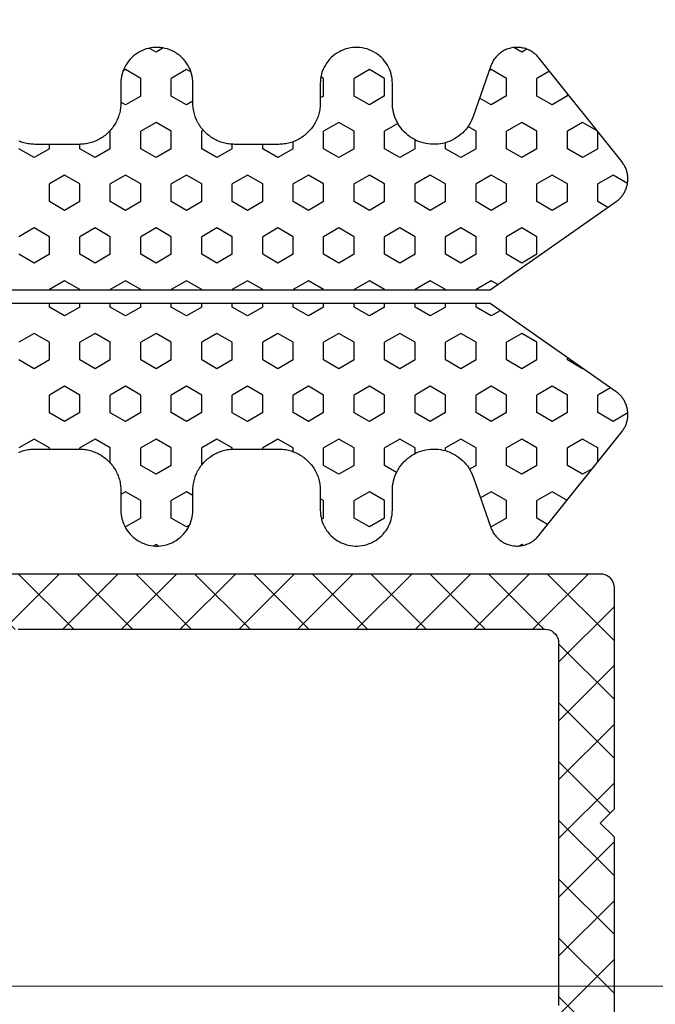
# Model space of a CAD drawing. Extents: x 4615668 to 9294084, y 5325188 to 10688993.
# Tile 228 of 256: x 4639515.64 to 4639517.93, y 5327149.9 to 5327153.46. Entities that reach past the tile are written whole.
import ezdxf

# ---------------------------------------------------------------- set-up
doc = ezdxf.new("R2010")
doc.units = 0
doc.header["$MEASUREMENT"] = 0
doc.layers.add('A_wymiary', color=152, linetype='Continuous', lineweight=5)
doc.layers.add('CrossSectionsProfils', color=7, linetype='Continuous')
doc.layers.add('DIM', color=7, linetype='Continuous')
doc.styles.add('Arial Narrow 20', font='arial.ttf', dxfattribs={"height": 20})
doc.dimstyles.new('1do100 ok', dxfattribs={"dimscale": 0.5, "dimtxt": 12, "dimasz": 25, "dimexe": 20, "dimexo": 0, "dimgap": 5, "dimtad": 1, "dimdec": 0, "dimzin": 9, "dimtxsty": 'Arial Narrow 20', "dimblk": 'ARCHTICK', "dimcen": 3, "dimdle": 20, "dimclrd": 256, "dimclre": 256, "dimclrt": 256, "dimadec": 0, "dimazin": 2, "dimtfac": 1, "dimtdec": 0, "dimtix": 1, "dimtmove": 2, "dimatfit": 3, "dimldrblk": 'NONE', "dimfxl": 0, "dimtvp": 1, "dimtolj": 1, "dimtzin": 0, "dimlwd": 5, "dimlwe": 5, "dimarcsym": 0})

# ---------------------------------------------------------------- blocks, each defined once
blk = doc.blocks.new('Hatch84418', base_point=(6053.053, 1361.842))
at = {"layer": 'CrossSectionsProfils'}
for p, q in [((6442.915, 1323.771), (6442.598, 1324.321)), ((6445.455, 1323.771), (6445.772, 1324.321)), ((6446.725, 1323.771), (6446.408, 1324.321)), ((6449.265, 1323.771), (6449.583, 1324.321)), ((6450.535, 1323.771), (6450.218, 1324.321)), ((6453.075, 1323.771), (6453.393, 1324.321)), ((6442.597, 1323.221), (6442.915, 1323.771)), ((6445.773, 1323.221), (6445.455, 1323.771)), ((6446.407, 1323.221), (6446.725, 1323.771)), ((6449.583, 1323.221), (6449.265, 1323.771)), ((6450.217, 1323.221), (6450.535, 1323.771)), ((6453.393, 1323.221), (6453.075, 1323.771)), ((6442.553, 1323.221), (6442.597, 1323.221)), ((6443.55, 1322.671), (6443.867, 1323.221)), ((6443.867, 1323.221), (6444.502, 1323.221)), ((6444.82, 1322.671), (6444.502, 1323.221)), ((6445.772, 1323.221), (6446.407, 1323.221)), ((6447.36, 1322.671), (6447.677, 1323.221)), ((6447.677, 1323.221), (6447.803, 1323.221)), ((6448.303, 1323.221), (6448.312, 1323.221)), ((6448.63, 1322.671), (6448.312, 1323.221)), ((6449.583, 1323.221), (6450.217, 1323.221)), ((6451.17, 1322.671), (6451.487, 1323.221)), ((6451.487, 1323.221), (6452.123, 1323.221)), ((6452.44, 1322.671), (6452.123, 1323.221)), ((6453.393, 1323.221), (6453.553, 1323.221)), ((6443.868, 1322.121), (6443.55, 1322.671)), ((6444.502, 1322.121), (6444.82, 1322.671)), ((6447.678, 1322.121), (6447.36, 1322.671)), ((6448.312, 1322.121), (6448.63, 1322.671)), ((6451.488, 1322.121), (6451.17, 1322.671)), ((6452.123, 1322.121), (6452.44, 1322.671)), ((6442.552, 1322.121), (6442.597, 1322.121)), ((6442.915, 1321.571), (6442.598, 1322.121)), ((6443.867, 1322.121), (6444.502, 1322.121)), ((6445.455, 1321.571), (6445.772, 1322.121)), ((6445.772, 1322.121), (6446.407, 1322.121)), ((6446.725, 1321.572), (6446.408, 1322.121)), ((6447.677, 1322.121), (6447.803, 1322.121)), ((6448.303, 1322.121), (6448.312, 1322.121)), ((6449.265, 1321.571), (6449.583, 1322.121)), ((6449.583, 1322.121), (6450.217, 1322.121)), ((6450.535, 1321.571), (6450.217, 1322.121)), ((6451.487, 1322.121), (6452.123, 1322.121)), ((6453.075, 1321.571), (6453.392, 1322.121)), ((6453.393, 1322.121), (6453.554, 1322.121)), ((6442.597, 1321.021), (6442.915, 1321.571)), ((6445.772, 1321.022), (6445.455, 1321.572)), ((6446.407, 1321.021), (6446.725, 1321.571)), ((6449.583, 1321.022), (6449.265, 1321.572)), ((6450.217, 1321.021), (6450.535, 1321.571)), ((6453.393, 1321.022), (6453.075, 1321.572)), ((6442.05, 1321.021), (6442.597, 1321.021)), ((6443.55, 1320.471), (6443.867, 1321.021)), ((6443.867, 1321.021), (6444.502, 1321.021)), ((6444.82, 1320.472), (6444.502, 1321.022)), ((6445.772, 1321.021), (6446.407, 1321.021)), ((6447.36, 1320.471), (6447.677, 1321.021)), ((6447.677, 1321.021), (6447.803, 1321.021)), ((6448.303, 1321.021), (6448.312, 1321.021)), ((6448.63, 1320.472), (6448.312, 1321.021)), ((6449.583, 1321.021), (6450.217, 1321.021)), ((6451.17, 1320.471), (6451.487, 1321.021)), ((6451.487, 1321.021), (6452.123, 1321.021)), ((6452.44, 1320.472), (6452.123, 1321.021)), ((6453.393, 1321.021), (6454.027, 1321.021)), ((6454.027, 1321.021), (6454.038, 1321.039)), ((6439.74, 1320.471), (6439.753, 1320.495)), ((6440.058, 1319.922), (6439.74, 1320.472)), ((6440.692, 1319.922), (6441.01, 1320.472)), ((6441.01, 1320.472), (6440.912, 1320.642)), ((6443.868, 1319.922), (6443.55, 1320.472)), ((6444.502, 1319.922), (6444.82, 1320.471)), ((6447.678, 1319.922), (6447.36, 1320.472)), ((6448.312, 1319.922), (6448.63, 1320.471)), ((6451.487, 1319.922), (6451.17, 1320.472)), ((6452.122, 1319.922), (6452.44, 1320.471)), ((6454.979, 1320.471), (6455.078, 1320.642)), ((6455.297, 1319.922), (6454.98, 1320.472)), ((6455.932, 1319.922), (6456.25, 1320.471)), ((6456.25, 1320.471), (6456.197, 1320.564)), ((6440.057, 1319.922), (6440.692, 1319.922)), ((6441.645, 1319.372), (6441.962, 1319.922)), ((6441.962, 1319.922), (6442.597, 1319.922)), ((6442.915, 1319.372), (6442.598, 1319.922)), ((6443.867, 1319.922), (6444.502, 1319.922)), ((6445.455, 1319.371), (6445.772, 1319.921)), ((6445.772, 1319.922), (6446.407, 1319.922)), ((6446.725, 1319.372), (6446.408, 1319.922)), ((6447.677, 1319.922), (6447.803, 1319.922)), ((6448.303, 1319.922), (6448.312, 1319.922)), ((6449.265, 1319.372), (6449.583, 1319.922)), ((6449.583, 1319.922), (6450.217, 1319.922)), ((6450.535, 1319.372), (6450.218, 1319.922)), ((6451.487, 1319.922), (6452.123, 1319.922)), ((6453.075, 1319.372), (6453.393, 1319.922)), ((6453.393, 1319.922), (6454.027, 1319.922)), ((6454.345, 1319.372), (6454.027, 1319.922)), ((6455.297, 1319.922), (6455.932, 1319.922)), ((6439.056, 1319.286), (6439.105, 1319.372)), ((6439.105, 1319.372), (6439.059, 1319.452)), ((6441.962, 1318.822), (6441.645, 1319.372)), ((6442.597, 1318.822), (6442.915, 1319.372)), ((6445.772, 1318.822), (6445.455, 1319.372)), ((6446.407, 1318.822), (6446.725, 1319.372)), ((6449.583, 1318.822), (6449.265, 1319.372)), ((6450.217, 1318.822), (6450.535, 1319.371)), ((6453.393, 1318.822), (6453.075, 1319.372)), ((6454.027, 1318.822), (6454.345, 1319.372)), ((6456.885, 1319.372), (6457.024, 1319.614)), ((6457.033, 1319.115), (6456.885, 1319.372)), ((6439.74, 1318.272), (6440.058, 1318.822)), ((6440.057, 1318.822), (6440.692, 1318.822)), ((6441.01, 1318.272), (6440.692, 1318.822)), ((6441.962, 1318.822), (6442.597, 1318.822)), ((6443.55, 1318.272), (6443.868, 1318.822)), ((6443.867, 1318.822), (6444.502, 1318.822)), ((6444.82, 1318.272), (6444.503, 1318.822)), ((6445.772, 1318.822), (6446.407, 1318.822)), ((6447.36, 1318.272), (6447.677, 1318.822)), ((6447.677, 1318.822), (6447.803, 1318.822)), ((6448.303, 1318.822), (6448.312, 1318.822)), ((6448.63, 1318.272), (6448.312, 1318.822)), ((6449.583, 1318.822), (6450.217, 1318.822)), ((6451.17, 1318.272), (6451.487, 1318.822)), ((6451.487, 1318.822), (6452.123, 1318.822)), ((6452.44, 1318.272), (6452.123, 1318.822)), ((6453.393, 1318.822), (6454.027, 1318.822)), ((6454.98, 1318.272), (6455.297, 1318.822)), ((6455.297, 1318.822), (6455.932, 1318.822)), ((6456.25, 1318.272), (6455.933, 1318.822)), ((6439.801, 1318.166), (6439.74, 1318.272)), ((6440.877, 1318.042), (6441.01, 1318.272)), ((6443.868, 1317.722), (6443.55, 1318.272)), ((6444.502, 1317.722), (6444.82, 1318.272)), ((6447.678, 1317.722), (6447.36, 1318.272)), ((6448.312, 1317.722), (6448.63, 1318.272)), ((6451.488, 1317.722), (6451.17, 1318.272)), ((6452.123, 1317.722), (6452.44, 1318.272)), ((6455.113, 1318.042), (6454.98, 1318.272)), ((6456.154, 1318.106), (6456.25, 1318.272)), ((6441.978, 1317.722), (6442.597, 1317.722)), ((6442.915, 1317.172), (6442.598, 1317.722)), ((6443.867, 1317.722), (6444.502, 1317.722)), ((6445.455, 1317.172), (6445.772, 1317.722)), ((6445.772, 1317.722), (6446.407, 1317.722)), ((6446.725, 1317.172), (6446.408, 1317.722)), ((6447.677, 1317.722), (6447.803, 1317.722)), ((6448.303, 1317.722), (6448.312, 1317.722)), ((6449.265, 1317.172), (6449.583, 1317.722)), ((6449.583, 1317.722), (6450.217, 1317.722)), ((6450.535, 1317.172), (6450.218, 1317.722)), ((6451.487, 1317.722), (6452.123, 1317.722)), ((6453.075, 1317.172), (6453.392, 1317.722)), ((6453.393, 1317.722), (6454.027, 1317.722)), ((6454.06, 1317.666), (6454.027, 1317.722)), ((6442.598, 1316.622), (6442.915, 1317.172)), ((6445.772, 1316.622), (6445.455, 1317.172)), ((6446.407, 1316.622), (6446.725, 1317.172)), ((6449.583, 1316.622), (6449.265, 1317.172)), ((6450.217, 1316.622), (6450.535, 1317.172)), ((6453.393, 1316.622), (6453.075, 1317.172)), ((6442.55, 1316.622), (6442.597, 1316.622)), ((6443.55, 1316.072), (6443.867, 1316.622)), ((6443.867, 1316.622), (6444.502, 1316.622)), ((6444.82, 1316.072), (6444.503, 1316.622)), ((6445.772, 1316.622), (6446.407, 1316.622)), ((6447.36, 1316.072), (6447.677, 1316.622)), ((6447.677, 1316.622), (6447.803, 1316.622)), ((6448.303, 1316.622), (6448.312, 1316.622)), ((6448.63, 1316.072), (6448.312, 1316.622)), ((6449.583, 1316.622), (6450.217, 1316.622)), ((6451.17, 1316.072), (6451.487, 1316.622)), ((6451.487, 1316.622), (6452.123, 1316.622)), ((6452.44, 1316.072), (6452.123, 1316.622)), ((6453.393, 1316.622), (6453.556, 1316.622)), ((6443.868, 1315.522), (6443.55, 1316.072)), ((6444.502, 1315.522), (6444.82, 1316.072)), ((6447.678, 1315.522), (6447.36, 1316.072)), ((6448.312, 1315.522), (6448.63, 1316.072)), ((6451.488, 1315.522), (6451.17, 1316.072)), ((6452.122, 1315.522), (6452.44, 1316.072)), ((6442.553, 1315.522), (6442.597, 1315.522)), ((6442.915, 1314.972), (6442.598, 1315.522)), ((6443.867, 1315.522), (6444.502, 1315.522)), ((6445.455, 1314.972), (6445.772, 1315.522)), ((6445.772, 1315.522), (6446.407, 1315.522)), ((6446.725, 1314.972), (6446.408, 1315.522)), ((6447.677, 1315.522), (6447.803, 1315.522)), ((6448.303, 1315.522), (6448.312, 1315.522)), ((6449.265, 1314.972), (6449.583, 1315.522)), ((6449.583, 1315.522), (6450.217, 1315.522)), ((6450.535, 1314.972), (6450.218, 1315.522)), ((6451.487, 1315.522), (6452.123, 1315.522)), ((6453.075, 1314.972), (6453.393, 1315.522)), ((6453.393, 1315.522), (6453.553, 1315.522)), ((6442.597, 1314.422), (6442.915, 1314.972)), ((6445.772, 1314.422), (6445.455, 1314.972)), ((6446.407, 1314.422), (6446.725, 1314.972)), ((6449.583, 1314.422), (6449.265, 1314.972)), ((6450.217, 1314.422), (6450.535, 1314.972)), ((6453.393, 1314.422), (6453.075, 1314.972)), ((6442.46, 1314.422), (6442.597, 1314.422)), ((6443.55, 1313.872), (6443.868, 1314.422)), ((6443.867, 1314.422), (6444.502, 1314.422)), ((6444.82, 1313.873), (6444.502, 1314.422)), ((6445.772, 1314.422), (6446.407, 1314.422)), ((6447.36, 1313.872), (6447.677, 1314.422)), ((6447.677, 1314.422), (6447.803, 1314.422)), ((6448.303, 1314.422), (6448.312, 1314.422)), ((6448.63, 1313.873), (6448.312, 1314.423)), ((6449.583, 1314.422), (6450.217, 1314.422)), ((6451.17, 1313.872), (6451.487, 1314.422)), ((6451.487, 1314.422), (6452.123, 1314.422)), ((6452.44, 1313.872), (6452.123, 1314.422)), ((6453.393, 1314.422), (6453.646, 1314.422)), ((6443.868, 1313.323), (6443.55, 1313.872)), ((6444.502, 1313.322), (6444.82, 1313.872)), ((6447.678, 1313.323), (6447.36, 1313.872)), ((6448.312, 1313.322), (6448.63, 1313.872)), ((6451.488, 1313.323), (6451.17, 1313.873)), ((6452.123, 1313.322), (6452.44, 1313.872)), ((6440.058, 1313.323), (6440.015, 1313.397)), ((6440.057, 1313.322), (6440.692, 1313.322)), ((6440.692, 1313.323), (6440.761, 1313.442)), ((6441.645, 1312.772), (6441.962, 1313.322)), ((6441.962, 1313.322), (6442.597, 1313.322)), ((6442.915, 1312.773), (6442.598, 1313.323)), ((6443.867, 1313.322), (6444.502, 1313.322)), ((6445.455, 1312.773), (6445.772, 1313.323)), ((6445.772, 1313.322), (6446.407, 1313.322)), ((6446.725, 1312.773), (6446.408, 1313.323)), ((6447.677, 1313.322), (6447.803, 1313.322)), ((6448.303, 1313.322), (6448.312, 1313.322)), ((6449.265, 1312.772), (6449.583, 1313.322)), ((6449.583, 1313.322), (6450.217, 1313.322)), ((6450.535, 1312.773), (6450.218, 1313.323)), ((6451.487, 1313.322), (6452.123, 1313.322)), ((6453.075, 1312.772), (6453.393, 1313.322)), ((6453.393, 1313.322), (6454.027, 1313.322)), ((6454.345, 1312.773), (6454.028, 1313.323)), ((6455.297, 1313.323), (6455.229, 1313.442)), ((6455.297, 1313.322), (6455.932, 1313.322)), ((6455.933, 1313.322), (6455.989, 1313.42)), ((6441.962, 1312.223), (6441.645, 1312.773)), ((6442.598, 1312.222), (6442.915, 1312.772)), ((6445.772, 1312.223), (6445.455, 1312.773)), ((6446.407, 1312.222), (6446.725, 1312.772)), ((6449.583, 1312.223), (6449.265, 1312.773)), ((6450.217, 1312.222), (6450.535, 1312.772)), ((6453.393, 1312.223), (6453.075, 1312.773)), ((6454.027, 1312.223), (6454.345, 1312.773)), ((6456.885, 1312.772), (6456.887, 1312.777)), ((6456.926, 1312.702), (6456.886, 1312.771)), ((6439.74, 1311.673), (6440.058, 1312.223)), ((6440.057, 1312.223), (6440.692, 1312.223)), ((6441.01, 1311.673), (6440.692, 1312.223)), ((6441.962, 1312.223), (6442.597, 1312.223)), ((6443.55, 1311.673), (6443.867, 1312.223)), ((6443.867, 1312.223), (6444.502, 1312.223)), ((6444.82, 1311.673), (6444.502, 1312.223)), ((6445.772, 1312.223), (6446.407, 1312.223)), ((6447.36, 1311.673), (6447.677, 1312.223)), ((6447.677, 1312.223), (6447.803, 1312.223)), ((6448.303, 1312.223), (6448.312, 1312.223)), ((6448.63, 1311.673), (6448.312, 1312.223)), ((6449.583, 1312.223), (6450.217, 1312.223)), ((6451.17, 1311.673), (6451.487, 1312.223)), ((6451.487, 1312.223), (6452.123, 1312.223)), ((6452.44, 1311.673), (6452.123, 1312.223)), ((6453.393, 1312.223), (6454.027, 1312.223)), ((6454.98, 1311.672), (6455.297, 1312.222)), ((6455.297, 1312.223), (6455.932, 1312.223)), ((6456.25, 1311.673), (6455.932, 1312.223)), ((6440.058, 1311.123), (6439.74, 1311.673)), ((6440.692, 1311.123), (6441.01, 1311.672)), ((6443.868, 1311.123), (6443.55, 1311.673)), ((6444.502, 1311.123), (6444.82, 1311.673)), ((6447.678, 1311.123), (6447.36, 1311.673)), ((6448.312, 1311.123), (6448.63, 1311.673)), ((6451.488, 1311.123), (6451.17, 1311.673)), ((6452.123, 1311.123), (6452.44, 1311.672)), ((6455.298, 1311.123), (6454.98, 1311.673)), ((6455.932, 1311.123), (6456.25, 1311.673)), ((6440.057, 1311.123), (6440.692, 1311.123)), ((6441.712, 1310.689), (6441.962, 1311.123)), ((6441.962, 1311.123), (6442.597, 1311.123)), ((6442.915, 1310.573), (6442.598, 1311.123)), ((6443.867, 1311.123), (6444.502, 1311.123)), ((6445.455, 1310.573), (6445.772, 1311.123)), ((6445.772, 1311.123), (6446.407, 1311.123)), ((6446.725, 1310.573), (6446.408, 1311.123)), ((6447.677, 1311.123), (6447.803, 1311.123)), ((6448.303, 1311.123), (6448.312, 1311.123)), ((6449.265, 1310.573), (6449.583, 1311.123)), ((6449.583, 1311.123), (6450.217, 1311.123)), ((6450.535, 1310.573), (6450.218, 1311.123)), ((6451.487, 1311.123), (6452.123, 1311.123)), ((6453.075, 1310.573), (6453.393, 1311.123)), ((6453.393, 1311.123), (6454.027, 1311.123)), ((6454.306, 1310.641), (6454.028, 1311.123)), ((6455.297, 1311.123), (6455.932, 1311.123)), ((6442.597, 1310.023), (6442.915, 1310.573)), ((6445.772, 1310.023), (6445.455, 1310.573)), ((6446.407, 1310.023), (6446.725, 1310.573)), ((6449.583, 1310.023), (6449.265, 1310.573)), ((6450.217, 1310.023), (6450.535, 1310.573)), ((6453.393, 1310.023), (6453.075, 1310.573)), ((6442.39, 1310.023), (6442.597, 1310.023)), ((6443.55, 1309.473), (6443.867, 1310.023)), ((6443.867, 1310.023), (6444.502, 1310.023)), ((6444.82, 1309.473), (6444.502, 1310.023)), ((6445.772, 1310.023), (6446.407, 1310.023)), ((6447.36, 1309.473), (6447.677, 1310.023)), ((6447.677, 1310.023), (6447.803, 1310.023)), ((6448.303, 1310.023), (6448.312, 1310.023)), ((6448.63, 1309.473), (6448.312, 1310.023)), ((6449.583, 1310.023), (6450.217, 1310.023)), ((6451.17, 1309.473), (6451.487, 1310.023)), ((6451.487, 1310.023), (6452.123, 1310.023)), ((6452.44, 1309.473), (6452.123, 1310.023)), ((6453.393, 1310.023), (6453.717, 1310.023)), ((6443.868, 1308.923), (6443.55, 1309.473)), ((6444.502, 1308.923), (6444.82, 1309.473)), ((6447.678, 1308.923), (6447.36, 1309.473)), ((6448.312, 1308.923), (6448.63, 1309.473)), ((6451.488, 1308.923), (6451.17, 1309.473)), ((6452.123, 1308.923), (6452.44, 1309.473)), ((6442.493, 1308.923), (6442.597, 1308.923)), ((6442.915, 1308.373), (6442.597, 1308.923)), ((6443.867, 1308.923), (6444.502, 1308.923)), ((6445.455, 1308.373), (6445.772, 1308.923)), ((6445.772, 1308.923), (6446.407, 1308.923)), ((6446.725, 1308.373), (6446.408, 1308.923)), ((6447.677, 1308.923), (6447.803, 1308.923)), ((6448.303, 1308.923), (6448.312, 1308.923)), ((6449.265, 1308.373), (6449.583, 1308.923)), ((6449.583, 1308.923), (6450.217, 1308.923)), ((6450.535, 1308.373), (6450.218, 1308.923)), ((6451.487, 1308.923), (6452.123, 1308.923)), ((6453.075, 1308.373), (6453.393, 1308.923)), ((6453.393, 1308.923), (6453.613, 1308.923)), ((6442.597, 1307.823), (6442.915, 1308.373)), ((6445.772, 1307.823), (6445.455, 1308.373)), ((6446.408, 1307.823), (6446.725, 1308.373)), ((6449.583, 1307.823), (6449.265, 1308.373)), ((6450.218, 1307.823), (6450.535, 1308.373)), ((6453.393, 1307.823), (6453.075, 1308.373)), ((6441.963, 1307.823), (6441.828, 1308.057)), ((6454.027, 1307.823), (6454.194, 1308.112)), ((6441.01, 1307.273), (6440.788, 1307.659)), ((6441.962, 1307.823), (6442.597, 1307.823)), ((6443.55, 1307.273), (6443.868, 1307.823)), ((6443.867, 1307.823), (6444.502, 1307.823)), ((6444.82, 1307.273), (6444.502, 1307.823)), ((6445.772, 1307.823), (6446.407, 1307.823)), ((6447.36, 1307.273), (6447.677, 1307.823)), ((6447.677, 1307.823), (6447.803, 1307.823)), ((6448.303, 1307.823), (6448.312, 1307.823)), ((6448.63, 1307.273), (6448.312, 1307.823)), ((6449.583, 1307.823), (6450.217, 1307.823)), ((6451.17, 1307.273), (6451.487, 1307.823)), ((6451.487, 1307.823), (6452.123, 1307.823)), ((6452.44, 1307.274), (6452.123, 1307.823)), ((6453.393, 1307.823), (6454.027, 1307.823)), ((6454.98, 1307.273), (6455.222, 1307.693)), ((6439.74, 1307.273), (6439.753, 1307.296)), ((6440.058, 1306.724), (6439.74, 1307.273)), ((6440.692, 1306.723), (6441.01, 1307.273)), ((6443.868, 1306.724), (6443.55, 1307.273)), ((6444.502, 1306.723), (6444.82, 1307.273)), ((6447.548, 1306.947), (6447.36, 1307.273)), ((6448.494, 1307.038), (6448.63, 1307.273)), ((6451.488, 1306.723), (6451.17, 1307.273)), ((6452.123, 1306.723), (6452.44, 1307.273)), ((6455.298, 1306.723), (6454.98, 1307.273)), ((6455.932, 1306.723), (6456.25, 1307.273)), ((6456.25, 1307.273), (6456.208, 1307.347)), ((6440.057, 1306.723), (6440.692, 1306.723)), ((6441.645, 1306.173), (6441.962, 1306.723)), ((6441.962, 1306.723), (6442.597, 1306.723)), ((6442.915, 1306.173), (6442.598, 1306.723)), ((6443.867, 1306.723), (6444.502, 1306.723)), ((6445.455, 1306.173), (6445.772, 1306.723)), ((6445.772, 1306.723), (6446.407, 1306.723)), ((6446.725, 1306.174), (6446.408, 1306.724)), ((6449.265, 1306.173), (6449.583, 1306.723)), ((6449.583, 1306.723), (6450.217, 1306.723)), ((6450.535, 1306.174), (6450.218, 1306.724)), ((6451.487, 1306.723), (6452.123, 1306.723)), ((6453.075, 1306.173), (6453.392, 1306.724)), ((6453.393, 1306.723), (6454.027, 1306.723)), ((6454.345, 1306.174), (6454.028, 1306.724)), ((6455.297, 1306.723), (6455.932, 1306.723)), ((6439.105, 1306.174), (6439.057, 1306.256)), ((6439.077, 1306.126), (6439.104, 1306.173)), ((6441.963, 1305.624), (6441.645, 1306.174)), ((6442.598, 1305.623), (6442.915, 1306.173)), ((6445.772, 1305.624), (6445.455, 1306.173)), ((6446.407, 1305.623), (6446.725, 1306.173)), ((6449.583, 1305.624), (6449.265, 1306.174)), ((6450.217, 1305.624), (6450.535, 1306.173)), ((6453.393, 1305.624), (6453.075, 1306.174)), ((6454.027, 1305.624), (6454.345, 1306.173)), ((6456.885, 1306.173), (6457.046, 1306.454)), ((6456.99, 1305.992), (6456.885, 1306.173)), ((6439.834, 1305.237), (6440.058, 1305.623)), ((6440.057, 1305.623), (6440.692, 1305.623)), ((6441.01, 1305.074), (6440.693, 1305.624)), ((6441.962, 1305.623), (6442.597, 1305.623)), ((6443.55, 1305.073), (6443.868, 1305.623)), ((6443.867, 1305.623), (6444.502, 1305.623)), ((6444.82, 1305.074), (6444.502, 1305.624)), ((6445.772, 1305.623), (6446.407, 1305.623)), ((6449.583, 1305.623), (6450.217, 1305.623)), ((6451.17, 1305.073), (6451.487, 1305.623)), ((6451.487, 1305.623), (6452.123, 1305.623)), ((6452.44, 1305.074), (6452.123, 1305.624)), ((6453.393, 1305.623), (6454.027, 1305.623)), ((6454.98, 1305.074), (6455.297, 1305.624)), ((6455.297, 1305.623), (6455.932, 1305.623)), ((6456.193, 1305.173), (6455.933, 1305.624)), ((6440.703, 1304.542), (6441.01, 1305.074)), ((6443.868, 1304.524), (6443.55, 1305.074)), ((6444.502, 1304.524), (6444.82, 1305.073)), ((6451.488, 1304.524), (6451.17, 1305.074)), ((6452.122, 1304.524), (6452.439, 1305.074)), ((6455.298, 1304.524), (6454.98, 1305.074)), ((6441.645, 1303.974), (6441.962, 1304.523)), ((6441.962, 1304.524), (6442.597, 1304.524)), ((6442.915, 1303.974), (6442.598, 1304.524)), ((6443.867, 1304.524), (6444.502, 1304.524)), ((6445.455, 1303.974), (6445.772, 1304.523)), ((6445.772, 1304.524), (6445.852, 1304.524)), ((6451.487, 1304.524), (6452.123, 1304.524)), ((6453.075, 1303.974), (6453.392, 1304.524)), ((6453.393, 1304.524), (6454.027, 1304.524)), ((6454.345, 1303.974), (6454.028, 1304.524)), ((6455.297, 1304.524), (6455.381, 1304.524)), ((6441.845, 1303.628), (6441.645, 1303.974)), ((6442.598, 1303.424), (6442.915, 1303.974)), ((6445.46, 1303.965), (6445.455, 1303.974)), ((6453.393, 1303.424), (6453.075, 1303.974)), ((6454.045, 1303.455), (6454.345, 1303.974)), ((6442.1, 1303.424), (6442.597, 1303.424)), ((6443.55, 1302.874), (6443.868, 1303.424)), ((6443.867, 1303.424), (6444.502, 1303.424)), ((6444.764, 1302.971), (6444.502, 1303.424)), ((6451.278, 1303.062), (6451.487, 1303.424)), ((6451.487, 1303.424), (6452.123, 1303.424)), ((6452.44, 1302.874), (6452.123, 1303.424)), ((6453.393, 1303.424), (6454.006, 1303.424)), ((6443.856, 1302.344), (6443.55, 1302.874)), ((6452.141, 1302.356), (6452.44, 1302.874))]:
    blk.add_line(p, q, dxfattribs=at)
blk = doc.blocks.new('121040', base_point=(6448.053, 1341.842))
at = {"layer": 'CrossSectionsProfils', "flags": 128}
for points in [[(6444.623, 1302.768), (6447.803, 1307.311), (6447.803, 1330.34)], [(6448.303, 1330.34), (6448.303, 1307.311), (6451.484, 1302.768), (6451.505, 1302.74), (6451.526, 1302.713), (6451.548, 1302.686), (6451.572, 1302.66), (6451.596, 1302.635), (6451.621, 1302.611), (6451.646, 1302.588), (6451.673, 1302.565), (6451.701, 1302.544), (6451.729, 1302.523), (6451.758, 1302.504), (6451.787, 1302.485), (6451.817, 1302.468), (6451.848, 1302.452), (6451.879, 1302.436), (6451.911, 1302.422), (6451.943, 1302.409), (6451.976, 1302.397), (6452.009, 1302.386), (6452.042, 1302.377), (6452.076, 1302.368), (6452.11, 1302.361), (6452.144, 1302.355), (6452.179, 1302.35), (6452.213, 1302.346), (6452.248, 1302.343), (6452.283, 1302.342), (6452.317, 1302.342), (6452.352, 1302.343), (6452.387, 1302.345), (6452.421, 1302.349), (6452.456, 1302.354), (6452.49, 1302.359), (6452.524, 1302.366), (6452.558, 1302.375), (6452.591, 1302.384), (6452.625, 1302.395), (6452.657, 1302.406), (6452.689, 1302.419), (6452.722, 1302.433), (6452.753, 1302.448), (6452.784, 1302.465), (6452.814, 1302.482), (6452.843, 1302.5), (6452.873, 1302.519), (6452.9, 1302.54), (6452.928, 1302.561), (6452.928, 1302.561), (6456.678, 1305.561), (6456.713, 1305.59), (6456.746, 1305.621), (6456.778, 1305.653), (6456.809, 1305.686), (6456.837, 1305.721), (6456.865, 1305.757), (6456.891, 1305.795), (6456.915, 1305.833), (6456.937, 1305.873), (6456.957, 1305.913), (6456.976, 1305.955), (6456.992, 1305.997), (6457.007, 1306.04), (6457.02, 1306.083), (6457.03, 1306.127), (6457.039, 1306.172), (6457.045, 1306.216), (6457.05, 1306.261), (6457.053, 1306.307), (6457.053, 1306.352), (6457.052, 1306.397), (6457.048, 1306.442), (6457.043, 1306.487), (6457.035, 1306.532), (6457.025, 1306.576), (6457.014, 1306.62), (6457, 1306.663), (6456.985, 1306.706), (6456.967, 1306.748), (6456.948, 1306.789), (6456.927, 1306.829), (6456.904, 1306.868), (6456.879, 1306.906), (6456.853, 1306.943), (6456.825, 1306.978), (6456.795, 1307.012), (6456.764, 1307.045), (6456.731, 1307.077), (6456.697, 1307.107), (6456.662, 1307.135), (6456.625, 1307.162), (6456.588, 1307.187), (6456.549, 1307.21), (6456.509, 1307.232), (6456.468, 1307.252), (6456.427, 1307.27), (6456.384, 1307.286), (6456.384, 1307.286), (6454.557, 1307.926), (6454.474, 1307.958), (6454.392, 1307.995), (6454.313, 1308.037), (6454.236, 1308.084), (6454.163, 1308.135), (6454.092, 1308.19), (6454.025, 1308.249), (6453.962, 1308.313), (6453.903, 1308.38), (6453.848, 1308.45), (6453.796, 1308.523), (6453.75, 1308.6), (6453.708, 1308.679), (6453.671, 1308.76), (6453.639, 1308.844), (6453.611, 1308.929), (6453.589, 1309.016), (6453.572, 1309.104), (6453.561, 1309.192), (6453.555, 1309.282), (6453.554, 1309.371), (6453.558, 1309.46), (6453.568, 1309.549), (6453.583, 1309.638), (6453.603, 1309.725), (6453.628, 1309.811), (6453.659, 1309.895), (6453.694, 1309.977), (6453.735, 1310.057), (6453.78, 1310.134), (6453.829, 1310.209), (6453.883, 1310.28), (6453.941, 1310.348), (6454.003, 1310.413), (6454.069, 1310.474), (6454.138, 1310.53), (6454.21, 1310.583), (6454.286, 1310.631), (6454.364, 1310.674), (6454.445, 1310.713), (6454.528, 1310.747), (6454.612, 1310.776), (6454.699, 1310.799), (6454.786, 1310.818), (6454.875, 1310.831), (6454.964, 1310.839), (6455.053, 1310.842), (6455.053, 1310.842), (6455.753, 1310.842), (6455.84, 1310.845), (6455.927, 1310.853), (6456.012, 1310.868), (6456.097, 1310.888), (6456.18, 1310.914), (6456.261, 1310.945), (6456.34, 1310.982), (6456.416, 1311.023), (6456.489, 1311.07), (6456.559, 1311.122), (6456.625, 1311.178), (6456.688, 1311.238), (6456.746, 1311.302), (6456.8, 1311.371), (6456.849, 1311.442), (6456.894, 1311.517), (6456.933, 1311.595), (6456.967, 1311.675), (6456.995, 1311.757), (6457.018, 1311.84), (6457.035, 1311.926), (6457.047, 1312.012), (6457.053, 1312.098), (6457.053, 1312.185), (6457.047, 1312.272), (6457.035, 1312.358), (6457.018, 1312.443), (6456.995, 1312.527), (6456.967, 1312.609), (6456.933, 1312.689), (6456.894, 1312.767), (6456.849, 1312.841), (6456.8, 1312.913), (6456.746, 1312.981), (6456.688, 1313.046), (6456.625, 1313.106), (6456.559, 1313.162), (6456.489, 1313.214), (6456.416, 1313.26), (6456.34, 1313.302), (6456.261, 1313.339), (6456.18, 1313.37), (6456.097, 1313.396), (6456.012, 1313.416), (6455.927, 1313.43), (6455.84, 1313.439), (6455.753, 1313.442), (6455.753, 1313.442), (6455.053, 1313.442), (6455.003, 1313.443), (6454.953, 1313.445), (6454.903, 1313.449), (6454.854, 1313.455), (6454.804, 1313.463), (6454.755, 1313.472), (6454.706, 1313.483), (6454.657, 1313.495), (6454.609, 1313.509), (6454.562, 1313.525), (6454.514, 1313.542), (6454.468, 1313.561), (6454.422, 1313.581), (6454.377, 1313.603), (6454.333, 1313.626), (6454.289, 1313.651), (6454.246, 1313.677), (6454.205, 1313.705), (6454.164, 1313.734), (6454.124, 1313.765), (6454.085, 1313.796), (6454.047, 1313.829), (6454.011, 1313.864), (6453.975, 1313.899), (6453.941, 1313.936), (6453.908, 1313.973), (6453.876, 1314.012), (6453.846, 1314.052), (6453.817, 1314.093), (6453.789, 1314.135), (6453.763, 1314.177), (6453.738, 1314.221), (6453.715, 1314.265), (6453.693, 1314.31), (6453.672, 1314.356), (6453.654, 1314.403), (6453.636, 1314.45), (6453.621, 1314.497), (6453.607, 1314.546), (6453.594, 1314.594), (6453.583, 1314.643), (6453.574, 1314.692), (6453.567, 1314.742), (6453.561, 1314.792), (6453.557, 1314.842), (6453.554, 1314.892), (6453.553, 1314.942), (6453.553, 1314.942), (6453.553, 1316.542), (6453.554, 1316.592), (6453.557, 1316.642), (6453.561, 1316.692), (6453.567, 1316.742), (6453.574, 1316.791), (6453.583, 1316.841), (6453.594, 1316.89), (6453.607, 1316.938), (6453.621, 1316.986), (6453.636, 1317.034), (6453.654, 1317.081), (6453.672, 1317.127), (6453.693, 1317.173), (6453.715, 1317.218), (6453.738, 1317.263), (6453.763, 1317.306), (6453.789, 1317.349), (6453.817, 1317.391), (6453.846, 1317.432), (6453.876, 1317.471), (6453.908, 1317.51), (6453.941, 1317.548), (6453.975, 1317.585), (6454.011, 1317.62), (6454.047, 1317.654), (6454.085, 1317.687), (6454.124, 1317.719), (6454.164, 1317.749), (6454.205, 1317.778), (6454.246, 1317.806), (6454.289, 1317.832), (6454.333, 1317.857), (6454.377, 1317.881), (6454.422, 1317.902), (6454.468, 1317.923), (6454.514, 1317.942), (6454.562, 1317.959), (6454.609, 1317.974), (6454.657, 1317.989), (6454.706, 1318.001), (6454.755, 1318.012), (6454.804, 1318.021), (6454.854, 1318.028), (6454.903, 1318.034), (6454.953, 1318.038), (6455.003, 1318.041), (6455.053, 1318.042), (6455.053, 1318.042), (6455.753, 1318.042), (6455.84, 1318.045), (6455.927, 1318.053), (6456.012, 1318.068), (6456.097, 1318.088), (6456.18, 1318.114), (6456.261, 1318.145), (6456.34, 1318.182), (6456.416, 1318.223), (6456.489, 1318.27), (6456.559, 1318.322), (6456.625, 1318.378), (6456.688, 1318.438), (6456.746, 1318.502), (6456.8, 1318.571), (6456.849, 1318.642), (6456.894, 1318.717), (6456.933, 1318.795), (6456.967, 1318.875), (6456.995, 1318.957), (6457.018, 1319.04), (6457.035, 1319.126), (6457.047, 1319.212), (6457.053, 1319.298), (6457.053, 1319.385), (6457.047, 1319.472), (6457.035, 1319.558), (6457.018, 1319.643), (6456.995, 1319.727), (6456.967, 1319.809), (6456.933, 1319.889), (6456.894, 1319.967), (6456.849, 1320.041), (6456.8, 1320.113), (6456.746, 1320.181), (6456.688, 1320.246), (6456.625, 1320.306), (6456.559, 1320.362), (6456.489, 1320.414), (6456.416, 1320.46), (6456.34, 1320.502), (6456.261, 1320.539), (6456.18, 1320.57), (6456.097, 1320.596), (6456.012, 1320.616), (6455.927, 1320.63), (6455.84, 1320.639), (6455.753, 1320.642), (6455.753, 1320.642), (6455.053, 1320.642), (6455.003, 1320.643), (6454.953, 1320.645), (6454.903, 1320.649), (6454.854, 1320.655), (6454.804, 1320.663), (6454.755, 1320.672), (6454.706, 1320.683), (6454.657, 1320.695), (6454.609, 1320.709), (6454.562, 1320.725), (6454.514, 1320.742), (6454.468, 1320.761), (6454.422, 1320.781), (6454.377, 1320.803), (6454.333, 1320.826), (6454.289, 1320.851), (6454.246, 1320.877), (6454.205, 1320.905), (6454.164, 1320.934), (6454.124, 1320.965), (6454.085, 1320.996), (6454.047, 1321.029), (6454.011, 1321.064), (6453.975, 1321.099), (6453.941, 1321.136), (6453.908, 1321.173), (6453.876, 1321.212), (6453.846, 1321.252), (6453.817, 1321.293), (6453.789, 1321.335), (6453.763, 1321.377), (6453.738, 1321.421), (6453.715, 1321.465), (6453.693, 1321.51), (6453.672, 1321.556), (6453.654, 1321.603), (6453.636, 1321.65), (6453.621, 1321.697), (6453.607, 1321.745), (6453.594, 1321.794), (6453.583, 1321.843), (6453.574, 1321.892), (6453.567, 1321.942), (6453.561, 1321.992), (6453.557, 1322.042), (6453.554, 1322.092), (6453.553, 1322.142), (6453.553, 1322.142), (6453.553, 1323.742), (6453.554, 1323.792), (6453.557, 1323.842), (6453.561, 1323.892), (6453.567, 1323.942), (6453.574, 1323.991), (6453.583, 1324.041), (6453.594, 1324.09), (6453.607, 1324.138), (6453.621, 1324.186), (6453.636, 1324.234), (6453.654, 1324.281), (6453.672, 1324.327)], [(6442.435, 1324.327), (6442.453, 1324.281), (6442.47, 1324.234), (6442.486, 1324.186), (6442.5, 1324.138), (6442.513, 1324.09), (6442.523, 1324.041), (6442.533, 1323.991), (6442.54, 1323.942), (6442.546, 1323.892), (6442.55, 1323.842), (6442.553, 1323.792), (6442.553, 1323.742), (6442.553, 1323.742), (6442.553, 1322.142), (6442.553, 1322.092), (6442.55, 1322.042), (6442.546, 1321.992), (6442.54, 1321.942), (6442.533, 1321.892), (6442.523, 1321.843), (6442.513, 1321.794), (6442.5, 1321.745), (6442.486, 1321.697), (6442.47, 1321.65), (6442.453, 1321.603), (6442.435, 1321.556), (6442.414, 1321.51), (6442.392, 1321.465), (6442.369, 1321.421), (6442.344, 1321.377), (6442.318, 1321.335), (6442.29, 1321.293), (6442.261, 1321.252), (6442.23, 1321.212), (6442.199, 1321.173), (6442.166, 1321.136), (6442.132, 1321.099), (6442.096, 1321.064), (6442.06, 1321.029), (6442.022, 1320.996), (6441.983, 1320.965), (6441.943, 1320.934), (6441.902, 1320.905), (6441.86, 1320.877), (6441.818, 1320.851), (6441.774, 1320.826), (6441.73, 1320.803), (6441.685, 1320.781), (6441.639, 1320.761), (6441.593, 1320.742), (6441.545, 1320.725), (6441.498, 1320.709), (6441.45, 1320.695), (6441.401, 1320.683), (6441.352, 1320.672), (6441.303, 1320.663), (6441.253, 1320.655), (6441.204, 1320.649), (6441.154, 1320.645), (6441.104, 1320.643), (6441.053, 1320.642), (6441.053, 1320.642), (6440.354, 1320.642), (6440.267, 1320.639), (6440.18, 1320.63), (6440.095, 1320.616), (6440.01, 1320.596), (6439.927, 1320.57), (6439.846, 1320.539), (6439.767, 1320.502), (6439.691, 1320.46), (6439.618, 1320.414), (6439.548, 1320.362), (6439.481, 1320.306), (6439.419, 1320.246), (6439.361, 1320.181), (6439.307, 1320.113), (6439.258, 1320.041), (6439.213, 1319.967), (6439.174, 1319.889), (6439.14, 1319.809), (6439.112, 1319.727), (6439.089, 1319.643), (6439.072, 1319.558), (6439.06, 1319.472), (6439.054, 1319.385), (6439.054, 1319.298), (6439.06, 1319.212), (6439.072, 1319.126), (6439.089, 1319.04), (6439.112, 1318.957), (6439.14, 1318.875), (6439.174, 1318.795), (6439.213, 1318.717), (6439.258, 1318.642), (6439.307, 1318.571), (6439.361, 1318.502), (6439.419, 1318.438), (6439.481, 1318.378), (6439.548, 1318.322), (6439.618, 1318.27), (6439.691, 1318.223), (6439.767, 1318.182), (6439.846, 1318.145), (6439.927, 1318.114), (6440.01, 1318.088), (6440.095, 1318.068), (6440.18, 1318.053), (6440.267, 1318.045), (6440.354, 1318.042), (6440.354, 1318.042), (6441.053, 1318.042), (6441.104, 1318.041), (6441.154, 1318.038), (6441.204, 1318.034), (6441.253, 1318.028), (6441.303, 1318.021), (6441.352, 1318.012), (6441.401, 1318.001), (6441.45, 1317.989), (6441.498, 1317.974), (6441.545, 1317.959), (6441.593, 1317.942), (6441.639, 1317.923), (6441.685, 1317.902), (6441.73, 1317.881), (6441.774, 1317.857), (6441.818, 1317.832), (6441.86, 1317.806), (6441.902, 1317.778), (6441.943, 1317.749), (6441.983, 1317.719), (6442.022, 1317.687), (6442.06, 1317.654), (6442.096, 1317.62), (6442.132, 1317.585), (6442.166, 1317.548), (6442.199, 1317.51), (6442.23, 1317.471), (6442.261, 1317.432), (6442.29, 1317.391), (6442.318, 1317.349), (6442.344, 1317.306), (6442.369, 1317.263), (6442.392, 1317.218), (6442.414, 1317.173), (6442.435, 1317.127), (6442.453, 1317.081), (6442.47, 1317.034), (6442.486, 1316.986), (6442.5, 1316.938), (6442.513, 1316.89), (6442.523, 1316.841), (6442.533, 1316.791), (6442.54, 1316.742), (6442.546, 1316.692), (6442.55, 1316.642), (6442.553, 1316.592), (6442.553, 1316.542), (6442.553, 1316.542), (6442.553, 1314.942), (6442.553, 1314.892), (6442.55, 1314.842), (6442.546, 1314.792), (6442.54, 1314.742), (6442.533, 1314.692), (6442.523, 1314.643), (6442.513, 1314.594), (6442.5, 1314.546), (6442.486, 1314.497), (6442.47, 1314.45), (6442.453, 1314.403), (6442.435, 1314.356), (6442.414, 1314.31), (6442.392, 1314.265), (6442.369, 1314.221), (6442.344, 1314.177), (6442.318, 1314.135), (6442.29, 1314.093), (6442.261, 1314.052), (6442.23, 1314.012), (6442.199, 1313.973), (6442.166, 1313.936), (6442.132, 1313.899), (6442.096, 1313.864), (6442.06, 1313.829), (6442.022, 1313.796), (6441.983, 1313.765), (6441.943, 1313.734), (6441.902, 1313.705), (6441.86, 1313.677), (6441.818, 1313.651), (6441.774, 1313.626), (6441.73, 1313.603), (6441.685, 1313.581), (6441.639, 1313.561), (6441.593, 1313.542), (6441.545, 1313.525), (6441.498, 1313.509), (6441.45, 1313.495), (6441.401, 1313.483), (6441.352, 1313.472), (6441.303, 1313.463), (6441.253, 1313.455), (6441.204, 1313.449), (6441.154, 1313.445), (6441.104, 1313.443), (6441.053, 1313.442), (6441.053, 1313.442), (6440.354, 1313.442), (6440.267, 1313.439), (6440.18, 1313.43), (6440.095, 1313.416), (6440.01, 1313.396), (6439.927, 1313.37), (6439.846, 1313.339), (6439.767, 1313.302), (6439.691, 1313.26), (6439.618, 1313.214), (6439.548, 1313.162), (6439.481, 1313.106), (6439.419, 1313.046), (6439.361, 1312.981), (6439.307, 1312.913), (6439.258, 1312.841), (6439.213, 1312.767), (6439.174, 1312.689), (6439.14, 1312.609), (6439.112, 1312.527), (6439.089, 1312.443), (6439.072, 1312.358), (6439.06, 1312.272), (6439.054, 1312.185), (6439.054, 1312.098), (6439.06, 1312.012), (6439.072, 1311.926), (6439.089, 1311.84), (6439.112, 1311.757), (6439.14, 1311.675), (6439.174, 1311.595), (6439.213, 1311.517), (6439.258, 1311.442), (6439.307, 1311.371), (6439.361, 1311.302), (6439.419, 1311.238), (6439.481, 1311.178), (6439.548, 1311.122), (6439.618, 1311.07), (6439.691, 1311.023), (6439.767, 1310.982), (6439.846, 1310.945), (6439.927, 1310.914), (6440.01, 1310.888), (6440.095, 1310.868), (6440.18, 1310.853), (6440.267, 1310.845), (6440.354, 1310.842), (6440.354, 1310.842), (6441.053, 1310.842), (6441.143, 1310.839), (6441.232, 1310.831), (6441.32, 1310.818), (6441.408, 1310.799), (6441.494, 1310.776), (6441.579, 1310.747), (6441.662, 1310.713), (6441.743, 1310.674), (6441.821, 1310.631), (6441.896, 1310.583), (6441.969, 1310.53), (6442.038, 1310.474), (6442.104, 1310.413), (6442.166, 1310.348), (6442.224, 1310.28), (6442.278, 1310.209), (6442.327, 1310.134), (6442.372, 1310.057), (6442.413, 1309.977), (6442.448, 1309.895), (6442.479, 1309.811), (6442.504, 1309.725), (6442.524, 1309.638), (6442.539, 1309.549), (6442.549, 1309.46), (6442.553, 1309.371), (6442.552, 1309.282), (6442.546, 1309.192), (6442.534, 1309.104), (6442.518, 1309.016), (6442.496, 1308.929), (6442.468, 1308.844), (6442.436, 1308.76), (6442.399, 1308.679), (6442.357, 1308.6), (6442.311, 1308.523), (6442.259, 1308.45), (6442.204, 1308.38), (6442.145, 1308.313), (6442.082, 1308.249), (6442.014, 1308.19), (6441.944, 1308.135), (6441.871, 1308.084), (6441.794, 1308.037), (6441.715, 1307.995), (6441.633, 1307.958), (6441.55, 1307.926), (6441.55, 1307.926), (6439.723, 1307.286), (6439.68, 1307.27), (6439.639, 1307.252), (6439.598, 1307.232), (6439.558, 1307.21), (6439.519, 1307.187), (6439.481, 1307.162), (6439.445, 1307.135), (6439.409, 1307.107), (6439.375, 1307.077), (6439.343, 1307.045), (6439.312, 1307.012), (6439.282, 1306.978), (6439.254, 1306.943), (6439.228, 1306.906), (6439.203, 1306.868), (6439.18, 1306.829), (6439.159, 1306.789), (6439.14, 1306.748), (6439.122, 1306.706), (6439.106, 1306.663), (6439.093, 1306.62), (6439.082, 1306.576), (6439.072, 1306.532), (6439.064, 1306.487), (6439.059, 1306.442), (6439.055, 1306.397), (6439.054, 1306.352), (6439.054, 1306.307), (6439.057, 1306.261), (6439.062, 1306.216), (6439.068, 1306.172), (6439.077, 1306.127), (6439.087, 1306.083), (6439.1, 1306.04), (6439.115, 1305.997), (6439.131, 1305.955), (6439.15, 1305.913), (6439.17, 1305.873), (6439.192, 1305.833), (6439.216, 1305.795), (6439.242, 1305.757), (6439.27, 1305.721), (6439.298, 1305.686), (6439.329, 1305.653), (6439.361, 1305.621), (6439.394, 1305.59), (6439.429, 1305.561), (6439.429, 1305.561), (6443.179, 1302.561), (6443.206, 1302.54), (6443.234, 1302.519), (6443.264, 1302.5), (6443.293, 1302.482), (6443.323, 1302.465), (6443.354, 1302.448), (6443.385, 1302.433), (6443.417, 1302.419), (6443.45, 1302.406), (6443.482, 1302.395), (6443.516, 1302.384), (6443.549, 1302.375), (6443.583, 1302.366), (6443.617, 1302.359), (6443.651, 1302.354), (6443.686, 1302.349), (6443.72, 1302.345), (6443.755, 1302.343), (6443.79, 1302.342), (6443.824, 1302.342), (6443.859, 1302.343), (6443.894, 1302.346), (6443.928, 1302.35), (6443.963, 1302.355), (6443.997, 1302.361), (6444.031, 1302.368), (6444.064, 1302.377), (6444.098, 1302.386), (6444.131, 1302.397), (6444.164, 1302.409), (6444.196, 1302.422), (6444.228, 1302.436), (6444.259, 1302.452), (6444.29, 1302.468), (6444.32, 1302.485), (6444.349, 1302.504), (6444.378, 1302.523), (6444.406, 1302.544), (6444.434, 1302.565), (6444.46, 1302.588), (6444.486, 1302.611), (6444.511, 1302.635), (6444.535, 1302.66), (6444.559, 1302.686), (6444.581, 1302.713), (6444.602, 1302.74), (6444.623, 1302.768), (6444.623, 1302.768)]]:
    blk.add_lwpolyline(points, dxfattribs=at)
at = {"layer": 'CrossSectionsProfils'}
blk.add_blockref('Hatch84418', (6053.053, 1361.842), dxfattribs=at)
blk = doc.blocks.new('Hatch84421', base_point=(385, 59))
at = {"layer": 'CrossSectionsProfils', "color": 253, "true_color": 0xadadad}
for p, q in [((0, 45.473), (0.527, 46)), ((0, 43.351), (2.649, 46)), ((2.958, 44), (0.958, 46)), ((2.77, 44), (4.77, 46)), ((5.079, 44), (3.079, 46)), ((4.891, 44), (6.891, 46)), ((7.2, 44), (5.2, 46)), ((9.322, 44), (7.322, 46)), ((9.134, 44), (11.134, 46)), ((11.443, 44), (9.471, 45.971)), ((11.255, 44), (13.255, 46)), ((13.564, 44), (11.564, 46)), ((13.377, 44), (15.377, 46)), ((15.756, 43.929), (13.685, 46)), ((15.498, 44), (17.498, 46)), ((18, 43.807), (15.807, 46)), ((7.013, 44), (8.756, 45.744)), ((2, 42.836), (0, 44.836)), ((16, 42.381), (18, 44.381)), ((18, 41.685), (15.929, 43.756)), ((0, 41.23), (2, 43.23)), ((2, 40.715), (0, 42.715)), ((16, 40.259), (18, 42.259)), ((18, 39.564), (16, 41.564)), ((0, 39.109), (2, 41.109)), ((2, 38.594), (0, 40.594)), ((16, 38.138), (18, 40.138)), ((18, 37.443), (16, 39.443)), ((0, 36.987), (2, 38.987)), ((2, 36.472), (0, 38.472)), ((16, 36.017), (18, 38.017)), ((18, 35.322), (16, 37.322)), ((0, 34.866), (2, 36.866)), ((2, 34.351), (0, 36.351)), ((16, 33.895), (18, 35.895)), ((18, 33.2), (16, 35.2)), ((0, 32.745), (2, 34.745)), ((2, 32.23), (0, 34.23)), ((16, 31.774), (18, 33.774)), ((18, 31.079), (16, 33.079)), ((0, 30.623), (2, 32.623)), ((2, 30.108), (0, 32.108)), ((16, 29.653), (18, 31.653)), ((18, 28.958), (16, 30.958)), ((0, 28.502), (2, 30.502)), ((2, 27.987), (0, 29.987)), ((16, 27.531), (18, 29.531)), ((18, 26.836), (16, 28.836)), ((0, 26.381), (2, 28.381)), ((2, 25.866), (0, 27.866)), ((16, 25.41), (18, 27.41)), ((18, 24.715), (16, 26.715)), ((0, 24.259), (2, 26.259)), ((3.744, 22), (0, 25.744)), ((14.711, 22), (18, 25.289)), ((18, 22.594), (16, 24.594)), ((0, 22.138), (2.084, 24.222)), ((0, 20.017), (3.983, 24)), ((5.866, 22), (3.866, 24)), ((4.105, 22), (6.105, 24)), ((7.987, 22), (5.987, 24)), ((6.226, 22), (8.226, 24)), ((10.108, 22), (8.108, 24)), ((8.347, 22), (10.347, 24)), ((12.23, 22), (10.23, 24)), ((10.469, 22), (12.469, 24)), ((14.351, 22), (12.351, 24)), ((12.59, 22), (14.59, 24)), ((18, 20.472), (14.472, 24)), ((2.012, 21.611), (0, 23.623)), ((16, 21.167), (18, 23.167)), ((2, 19.502), (0, 21.502)), ((16, 19.046), (18, 21.046)), ((18, 18.351), (16, 20.351)), ((0, 17.895), (2, 19.895)), ((2, 17.38), (0, 19.38)), ((16, 16.925), (18, 18.925)), ((18, 16.23), (16, 18.23)), ((0, 15.774), (2, 17.774)), ((2, 15.259), (0, 17.259)), ((16, 14.804), (18, 16.804)), ((18, 14.108), (16, 16.108)), ((0, 13.653), (2, 15.653)), ((2, 13.138), (0, 15.138)), ((16, 12.682), (18, 14.682)), ((18, 11.987), (16, 13.987)), ((0, 11.531), (2, 13.531)), ((2, 11.016), (0, 13.016)), ((16, 10.561), (18, 12.561)), ((18, 9.866), (16, 11.866)), ((0, 9.41), (2, 11.41)), ((2, 8.895), (0, 10.895)), ((16, 8.44), (18, 10.44)), ((18, 7.744), (16, 9.744)), ((0, 7.289), (2, 9.289)), ((2, 6.774), (0, 8.774)), ((16, 6.318), (18, 8.318)), ((18, 5.623), (16, 7.623)), ((0, 5.167), (2, 7.167)), ((2, 4.652), (0, 6.652)), ((16, 4.197), (18, 6.197)), ((18, 3.502), (16, 5.502)), ((0, 3.046), (2, 5.046)), ((2, 2.531), (0, 4.531)), ((13.924, 0), (18, 4.076)), ((18, 1.38), (16, 3.38)), ((0, 0.925), (2, 2.925)), ((2.41, 0), (0, 2.41)), ((1.196, 0), (3.196, 2)), ((4.531, 0), (2.531, 2)), ((3.318, 0), (5.318, 2)), ((6.652, 0), (4.652, 2)), ((5.439, 0), (7.439, 2)), ((8.637, 0.137), (6.774, 2)), ((7.56, 0), (9.56, 2)), ((10.895, 0), (8.895, 2)), ((9.682, 0), (11.682, 2)), ((13.016, 0), (11.016, 2)), ((11.803, 0), (13.803, 2)), ((15.138, 0), (13.138, 2)), ((17.259, 0), (15.259, 2)), ((16.046, 0), (18, 1.954))]:
    blk.add_line(p, q, dxfattribs=at)
blk = doc.blocks.new('_009248', base_point=(23, -2))
at = {"layer": 'CrossSectionsProfils', "color": 1}
for p, q in [((0, 45.5), (0, 0.5)), ((2, 21.5), (2, 2.5)), ((2, 2.5), (2.008, 2.413)), ((2.008, 2.413), (2.03, 2.329)), ((2.03, 2.329), (2.067, 2.25)), ((2.067, 2.25), (2.117, 2.179)), ((2.117, 2.179), (2.179, 2.117)), ((2.179, 2.117), (2.25, 2.067)), ((2.25, 2.067), (2.329, 2.03)), ((2.329, 2.03), (2.413, 2.008)), ((2.413, 2.008), (2.5, 2)), ((2.5, 2), (15.5, 2)), ((15.5, 2), (15.587, 2.008)), ((0, 0.5), (0.008, 0.413)), ((0.008, 0.413), (0.03, 0.329)), ((8.5, 0), (9, 0.5)), ((9, 0.5), (9.5, 0)), ((0.03, 0.329), (0.067, 0.25)), ((0.067, 0.25), (0.117, 0.179)), ((0.117, 0.179), (0.179, 0.117)), ((0.179, 0.117), (0.25, 0.067)), ((0.25, 0.067), (0.329, 0.03)), ((0.329, 0.03), (0.413, 0.008)), ((0.413, 0.008), (0.5, 0)), ((0.5, 0), (8.5, 0)), ((9.5, 0), (17.5, 0))]:
    blk.add_line(p, q, dxfattribs=at)
at = {"layer": 'CrossSectionsProfils'}
blk.add_blockref('Hatch84421', (385, 59), dxfattribs=at)
blk = doc.blocks.new('G$CF6DD062E')
at = {"layer": 'CrossSectionsProfils', "rotation": 90.00000000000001}
blk.add_blockref('121040', (867.154, 660.317), dxfattribs=at)
at = {"layer": 'CrossSectionsProfils', "yscale": -1, "rotation": 270}
blk.add_blockref('_009248', (908.154, 627.317), dxfattribs=at)
blk = doc.blocks.new('_ArchTick')
at = {"color": 0, "linetype": 'ByBlock', "const_width": 0.15}
blk.add_lwpolyline([(-0.5, -0.5), (0.5, 0.5)], dxfattribs=at)
blk = doc.blocks.new('*D5685')
at = {"layer": 'Defpoints', "color": 0}
for p in [(4639513.7829, 5327784.9675), (4639627.6994, 5327784.9675), (4639498.7835, 5327149.9675)]:
    blk.add_point(p, dxfattribs=at)
at = {"layer": 'DIM', "lineweight": 5, "ltscale": 40}
for p, q in [((4639627.6994, 5327139.9675), (4639627.6994, 5327794.9675)), ((4639513.7829, 5327784.9675), (4639637.6994, 5327784.9675)), ((4639498.7835, 5327149.9675), (4639637.6994, 5327149.9675))]:
    blk.add_line(p, q, dxfattribs=at)
at = {"layer": 'DIM', "linetype": 'ByBlock', "lineweight": 5, "xscale": 12.5, "yscale": 12.5, "zscale": 12.5}
for p, rotation in [((4639627.6994, 5327784.9675), 90), ((4639627.6994, 5327149.9675), 270)]:
    blk.add_blockref('_ArchTick', p, dxfattribs=dict(at, rotation=rotation))
at = {"layer": 'DIM', "lineweight": 0, "ltscale": 40, "insert": (4639614.9812, 5327467.4675), "char_height": 20, "attachment_point": 5, "rotation": 90, "style": 'Arial Narrow 20'}
blk.add_mtext('\\A1;635', dxfattribs=at)
blk = doc.blocks.new('_None')

msp = doc.modelspace()

# ---------------------------------------------------------------- block references
at = {"layer": 'A_wymiary', "ltscale": 40, "xscale": 0.1, "yscale": 0.1, "zscale": 0.1}
msp.add_blockref('G$CF6DD062E', (4639427.1679, 5327086.4248), dxfattribs=at)

# ---------------------------------------------------------------- dimensions: what is measured, and where the dimension line sits
at = {"layer": 'DIM', "color": 1, "lineweight": 0, "ltscale": 40}
dim = msp.add_linear_dim(base=(4639627.6994, 5327784.9675), p1=(4639498.7835, 5327149.9675), p2=(4639513.7829, 5327784.9675), angle=90, dimstyle='1do100 ok', override={"dimfxl": 1, "dimfxlon": 0}, dxfattribs=at)
dim.commit()
dim.dimension.update_dxf_attribs({"geometry": '*D5685', "text_midpoint": (4639614.9812, 5327467.4675)})

doc.saveas('drawing.dxf')
